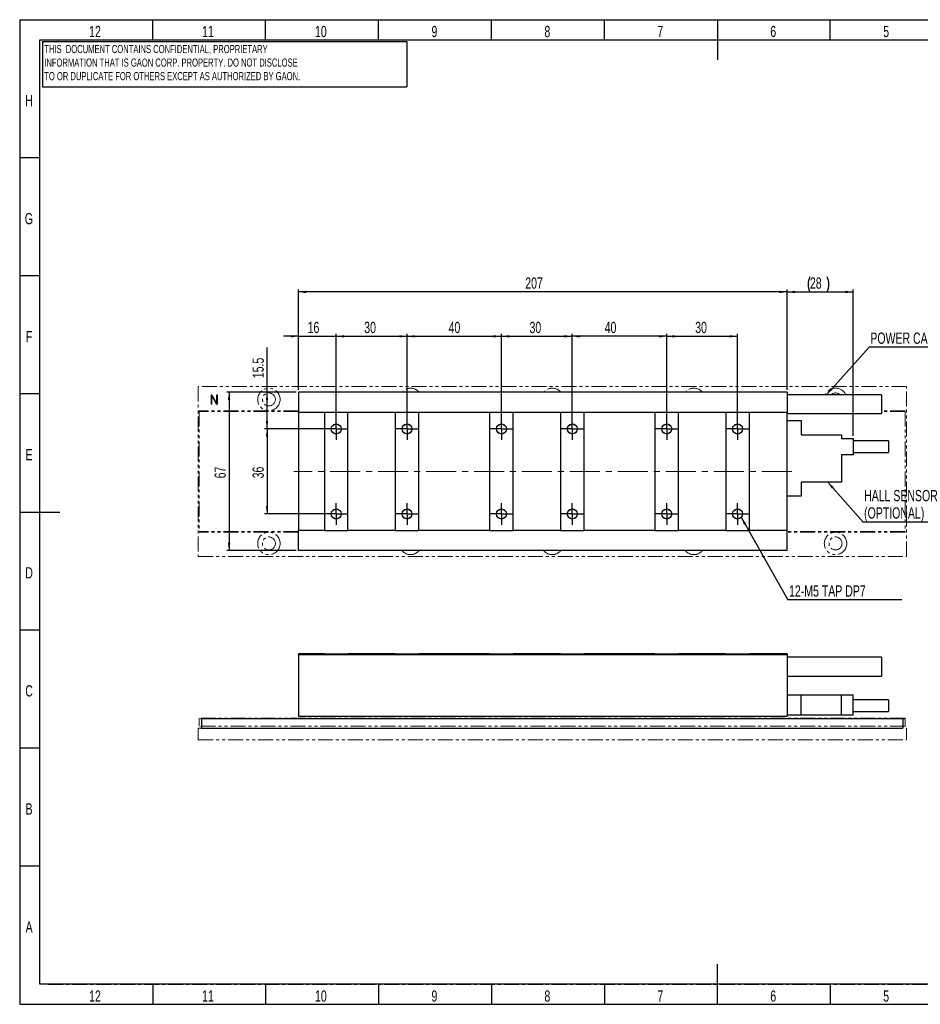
# Model space of a CAD drawing. Header units: millimetres. Extents: x 1 to 593, y 1 to 419.
# Tile 1 of 2: x 1 to 383, y 1 to 419. Entities that reach past the tile are written whole.
import ezdxf

# ---------------------------------------------------------------- set-up
doc = ezdxf.new("R2010")
doc.units = ezdxf.units.MM
for name, pattern in [('CENTER', [10.16, 6.35, -1.27, 1.27, -1.27]), ('CENTERX2', [20.32, 12.7, -2.54, 2.54, -2.54]), ('PHANTOM', [12.7, 6.35, -1.27, 1.27, -1.27, 1.27, -1.27])]:
    doc.linetypes.add(name, pattern=pattern)
for name, color, linetype in [('CENTER_LINE', 1, 'CENTER'), ('DIM', 7, 'Continuous'), ('FORMAT', 7, 'Continuous')]:
    doc.layers.add(name, color=color, linetype=linetype)
doc.styles.add('SLDTEXTSTYLE0', font='TXT', dxfattribs={"width": 0.7})
doc.dimstyles.new('SLDDIMSTYLE0', dxfattribs={"dimtxt": 5.45083, "dimasz": 3.302, "dimexe": 0, "dimexo": 0.0625, "dimgap": 1.362708, "dimtad": 1, "dimrnd": 1e-09, "dimzin": 12, "dimdsep": 46, "dimtxsty": 'SLDTEXTSTYLE0', "dimsah": 1, "dimcen": 0.09, "dimadec": 0, "dimazin": 3, "dimtfac": 1, "dimtofl": 0, "dimtmove": 0, "dimatfit": 3, "dimfxl": 0, "dimfrac": 2, "dimtolj": 1, "dimtzin": 12, "dimarcsym": 0})
doc.dimstyles.new('SLDDIMSTYLE1', dxfattribs={"dimtxt": 5.45083, "dimasz": 3.302, "dimexe": 0, "dimexo": 0.0625, "dimgap": 1.362708, "dimtad": 1, "dimrnd": 1e-09, "dimzin": 12, "dimdsep": 46, "dimtxsty": 'SLDTEXTSTYLE0', "dimsah": 1, "dimcen": 0.09, "dimadec": 0, "dimazin": 3, "dimtfac": 1, "dimtmove": 0, "dimatfit": 0, "dimfxl": 0, "dimfrac": 2, "dimtolj": 1, "dimtzin": 12, "dimarcsym": 0})
doc.dimstyles.new('SLDDIMSTYLE2', dxfattribs={"dimtxt": 0.18, "dimasz": 3.302, "dimexe": 0, "dimexo": 0.0625, "dimgap": 0, "dimtad": 0, "dimtih": 1, "dimtoh": 1, "dimdec": 0, "dimrnd": 1e-09, "dimzin": 0, "dimdsep": 46, "dimtxsty": 'Standard', "dimsah": 1, "dimcen": 0.09, "dimadec": 0, "dimazin": 0, "dimtfac": 3.302, "dimtdec": 0, "dimtofl": 0, "dimtmove": 0, "dimatfit": 3, "dimfxl": 0, "dimfrac": 2, "dimtolj": 1, "dimtzin": 0, "dimarcsym": 0})

# ---------------------------------------------------------------- blocks, each defined once
blk = doc.blocks.new('_D')
at = {"layer": 'DIM'}
for p, q in [((135.55, 246.19), (135.55, 285.4)), ((135.55, 284.4), (165.55, 284.4)), ((165.55, 246.19), (165.55, 285.4))]:
    blk.add_line(p, q, dxfattribs=at)
for points in [[(135.55, 284.4), (138.85, 283.89), (138.85, 284.91)], [(165.55, 284.4), (162.25, 284.91), (162.25, 283.89)]]:
    blk.add_solid(points, dxfattribs=at)
at = {"layer": 'DIM', "insert": (147.43, 290.54), "char_height": 4.762, "attachment_point": 1, "style": 'SLDTEXTSTYLE0'}
blk.add_mtext('30', dxfattribs=at)
blk = doc.blocks.new('_D_1')
at = {"layer": 'DIM'}
for p, q in [((235.55, 246.19), (235.55, 285.4)), ((275.55, 284.4), (235.55, 284.4)), ((275.55, 246.19), (275.55, 285.4))]:
    blk.add_line(p, q, dxfattribs=at)
for points in [[(235.55, 284.4), (238.85, 283.89), (238.85, 284.91)], [(275.55, 284.4), (272.25, 284.91), (272.25, 283.89)]]:
    blk.add_solid(points, dxfattribs=at)
at = {"layer": 'DIM', "insert": (249.27, 290.54), "char_height": 4.762, "attachment_point": 1, "style": 'SLDTEXTSTYLE0'}
blk.add_mtext('40', dxfattribs=at)
blk = doc.blocks.new('_D_2')
at = {"layer": 'DIM'}
for p, q in [((119.55, 261.69), (119.55, 304.19)), ((326.55, 303.19), (119.55, 303.19)), ((326.55, 261.69), (326.55, 304.19))]:
    blk.add_line(p, q, dxfattribs=at)
for points in [[(119.55, 303.19), (122.85, 302.68), (122.85, 303.7)], [(326.55, 303.19), (323.25, 303.7), (323.25, 302.68)]]:
    blk.add_solid(points, dxfattribs=at)
at = {"layer": 'DIM', "insert": (215.63, 309.33), "char_height": 4.762, "attachment_point": 1, "style": 'SLDTEXTSTYLE0'}
blk.add_mtext('207', dxfattribs=at)
blk = doc.blocks.new('_D_3')
at = {"layer": 'DIM'}
for p, q in [((119.55, 284.4), (113.2, 284.4)), ((119.55, 261.69), (119.55, 285.4)), ((119.55, 284.4), (135.55, 284.4)), ((135.55, 246.19), (135.55, 285.4)), ((135.55, 284.4), (141.9, 284.4))]:
    blk.add_line(p, q, dxfattribs=at)
for points in [[(119.55, 284.4), (116.25, 284.91), (116.25, 283.89)], [(135.55, 284.4), (138.85, 283.89), (138.85, 284.91)]]:
    blk.add_solid(points, dxfattribs=at)
at = {"layer": 'DIM', "insert": (123.47, 290.54), "char_height": 4.762, "attachment_point": 1, "style": 'SLDTEXTSTYLE0'}
blk.add_mtext('16', dxfattribs=at)
blk = doc.blocks.new('_D_4')
at = {"layer": 'DIM'}
for p, q in [((165.55, 246.19), (165.55, 285.4)), ((165.55, 284.4), (205.55, 284.4)), ((205.55, 246.19), (205.55, 285.4))]:
    blk.add_line(p, q, dxfattribs=at)
for points in [[(165.55, 284.4), (168.85, 283.89), (168.85, 284.91)], [(205.55, 284.4), (202.25, 284.91), (202.25, 283.89)]]:
    blk.add_solid(points, dxfattribs=at)
at = {"layer": 'DIM', "insert": (183.16, 290.54), "char_height": 4.762, "attachment_point": 1, "style": 'SLDTEXTSTYLE0'}
blk.add_mtext('40', dxfattribs=at)
blk = doc.blocks.new('_D_5')
at = {"layer": 'DIM'}
for p, q in [((205.55, 246.19), (205.55, 285.4)), ((205.55, 284.4), (235.55, 284.4)), ((235.55, 246.19), (235.55, 285.4))]:
    blk.add_line(p, q, dxfattribs=at)
for points in [[(205.55, 284.4), (208.85, 283.89), (208.85, 284.91)], [(235.55, 284.4), (232.25, 284.91), (232.25, 283.89)]]:
    blk.add_solid(points, dxfattribs=at)
at = {"layer": 'DIM', "insert": (217.45, 290.54), "char_height": 4.762, "attachment_point": 1, "style": 'SLDTEXTSTYLE0'}
blk.add_mtext('30', dxfattribs=at)
blk = doc.blocks.new('_D_6')
at = {"layer": 'DIM'}
for p, q in [((275.55, 246.19), (275.55, 285.4)), ((275.55, 284.4), (305.55, 284.4)), ((305.55, 246.19), (305.55, 285.4))]:
    blk.add_line(p, q, dxfattribs=at)
for points in [[(275.55, 284.4), (278.85, 283.89), (278.85, 284.91)], [(305.55, 284.4), (302.25, 284.91), (302.25, 283.89)]]:
    blk.add_solid(points, dxfattribs=at)
at = {"layer": 'DIM', "insert": (287.62, 290.54), "char_height": 4.762, "attachment_point": 1, "style": 'SLDTEXTSTYLE0'}
blk.add_mtext('30', dxfattribs=at)
blk = doc.blocks.new('_D_7')
at = {"layer": 'DIM'}
for p, q in [((134.55, 245.19), (105.26, 245.19)), ((106.26, 245.19), (106.26, 209.19)), ((134.55, 209.19), (105.26, 209.19))]:
    blk.add_line(p, q, dxfattribs=at)
for points in [[(106.26, 245.19), (105.75, 241.89), (106.76, 241.89)], [(106.26, 209.19), (106.76, 212.49), (105.75, 212.49)]]:
    blk.add_solid(points, dxfattribs=at)
at = {"layer": 'DIM', "insert": (100.12, 224.24), "char_height": 4.762, "attachment_point": 1, "rotation": 90, "style": 'SLDTEXTSTYLE0'}
blk.add_mtext('36', dxfattribs=at)
blk = doc.blocks.new('_D_8')
at = {"layer": 'DIM'}
for p, q in [((118.55, 260.69), (89.17, 260.69)), ((90.17, 260.69), (90.17, 193.69)), ((118.55, 193.69), (89.17, 193.69))]:
    blk.add_line(p, q, dxfattribs=at)
for points in [[(90.17, 260.69), (89.67, 257.39), (90.68, 257.39)], [(90.17, 193.69), (90.68, 196.99), (89.67, 196.99)]]:
    blk.add_solid(points, dxfattribs=at)
at = {"layer": 'DIM', "insert": (84.03, 224.24), "char_height": 4.762, "attachment_point": 1, "rotation": 90, "style": 'SLDTEXTSTYLE0'}
blk.add_mtext('67', dxfattribs=at)
blk = doc.blocks.new('_D_9')
at = {"layer": 'DIM'}
for p, q in [((106.26, 260.69), (106.26, 279.71)), ((118.55, 260.69), (105.26, 260.69)), ((106.26, 245.19), (106.26, 260.69)), ((134.55, 245.19), (105.26, 245.19))]:
    blk.add_line(p, q, dxfattribs=at)
for points in [[(106.26, 260.69), (105.75, 257.39), (106.76, 257.39)], [(106.26, 245.19), (106.76, 248.49), (105.75, 248.49)]]:
    blk.add_solid(points, dxfattribs=at)
at = {"layer": 'DIM', "insert": (100.12, 266.67), "char_height": 4.762, "attachment_point": 1, "rotation": 90, "style": 'SLDTEXTSTYLE0'}
blk.add_mtext('15.5', dxfattribs=at)
blk = doc.blocks.new('_D_10')
at = {"layer": 'DIM'}
for p, q in [((326.55, 261.69), (326.55, 304.19)), ((326.55, 303.19), (354.55, 303.19)), ((354.55, 242.19), (354.55, 304.19))]:
    blk.add_line(p, q, dxfattribs=at)
for centre, start, end in [((342.57, 306.37), 153.4349, 206.5651), ((337.15, 306.37), 333.4349, 26.5651)]:
    blk.add_arc(centre, 7.1, start, end, dxfattribs=at)
for points in [[(326.55, 303.19), (329.85, 302.68), (329.85, 303.7)], [(354.55, 303.19), (351.25, 303.7), (351.25, 302.68)]]:
    blk.add_solid(points, dxfattribs=at)
at = {"layer": 'DIM', "insert": (336.22, 309.33), "char_height": 4.762, "attachment_point": 1, "style": 'SLDTEXTSTYLE0'}
blk.add_mtext('28', dxfattribs=at)
blk = doc.blocks.new('SW_NOTE_0')
at = {"layer": 'DIM', "color": 0}
blk.add_line((48.27, 0), (0, 0), dxfattribs=at)
at = {"layer": 'DIM', "color": 0, "insert": (0.5, 6.18), "char_height": 4.7625, "attachment_point": 1, "style": 'SLDTEXTSTYLE0'}
blk.add_mtext('12-M5 TAP DP7', dxfattribs=at)
blk = doc.blocks.new('SW_NOTE_0_1')
at = {"layer": 'DIM', "color": 0}
blk.add_line((65.37, 0), (0, 0), dxfattribs=at)
at = {"layer": 'DIM', "color": 0, "attachment_point": 1, "style": 'SLDTEXTSTYLE0'}
for s, insert, char_height in [('POWER CABLE(', (0.49, 6.24), 4.7625), ('%%c', (48.17, 6.24), 4.762), ('8.0)', (54.2, 6.24), 4.762)]:
    blk.add_mtext(s, dxfattribs=dict(at, insert=insert, char_height=char_height))
blk = doc.blocks.new('SW_NOTE_0_2')
at = {"layer": 'DIM', "color": 0}
blk.add_line((43.2, 0), (0, 0), dxfattribs=at)
at = {"layer": 'DIM', "color": 0, "attachment_point": 1, "style": 'SLDTEXTSTYLE0'}
for s, insert, char_height in [('HALL SENSOR', (0.45, 13.6), 4.7625), ('(OPTIONAL)', (0.45, 6.25), 4.762)]:
    blk.add_mtext(s, dxfattribs=dict(at, insert=insert, char_height=char_height))
blk = doc.blocks.new('SW_CENTERMARKSYMBOL_0')
at = {"layer": 'DIM', "color": 0}
for p, q in [((0, 2.5), (0, 4.6)), ((30, 2.5), (30, 4.6)), ((70, 2.5), (70, 4.6)), ((100, 2.5), (100, 4.6)), ((140, 2.5), (140, 4.6)), ((170, 2.5), (170, 4.6)), ((-2.5, 0), (-4.6, 0)), ((0, 0), (-2.5, 0)), ((0, 0), (0, 2.5)), ((0, 0), (0, -2.5)), ((0, 0), (2.5, 0)), ((2.5, 0), (4.6, 0)), ((27.5, 0), (25.4, 0)), ((30, 0), (27.5, 0)), ((30, 0), (30, 2.5)), ((30, 0), (30, -2.5)), ((30, 0), (32.5, 0)), ((32.5, 0), (34.6, 0)), ((67.5, 0), (65.4, 0)), ((70, 0), (67.5, 0)), ((70, 0), (70, 2.5)), ((70, 0), (70, -2.5)), ((70, 0), (72.5, 0)), ((72.5, 0), (74.6, 0)), ((97.5, 0), (95.4, 0)), ((100, 0), (97.5, 0)), ((100, 0), (100, 2.5)), ((100, 0), (100, -2.5)), ((100, 0), (102.5, 0)), ((102.5, 0), (104.6, 0)), ((137.5, 0), (135.4, 0)), ((140, 0), (137.5, 0)), ((140, 0), (140, 2.5)), ((140, 0), (140, -2.5)), ((140, 0), (142.5, 0)), ((142.5, 0), (144.6, 0)), ((167.5, 0), (165.4, 0)), ((170, 0), (167.5, 0)), ((170, 0), (170, 2.5)), ((170, 0), (170, -2.5)), ((170, 0), (172.5, 0)), ((172.5, 0), (174.6, 0)), ((0, -2.5), (0, -4.6)), ((30, -2.5), (30, -4.6)), ((70, -2.5), (70, -4.6)), ((100, -2.5), (100, -4.6)), ((140, -2.5), (140, -4.6)), ((170, -2.5), (170, -4.6)), ((0, -33.5), (0, -31.4)), ((30, -33.5), (30, -31.4)), ((70, -33.5), (70, -31.4)), ((100, -33.5), (100, -31.4)), ((140, -33.5), (140, -31.4)), ((170, -33.5), (170, -31.4)), ((-2.5, -36), (-4.6, -36)), ((0, -36), (-2.5, -36)), ((0, -36), (0, -33.5)), ((0, -36), (0, -38.5)), ((0, -36), (2.5, -36)), ((2.5, -36), (4.6, -36)), ((27.5, -36), (25.4, -36)), ((30, -36), (27.5, -36)), ((30, -36), (30, -33.5)), ((30, -36), (30, -38.5)), ((30, -36), (32.5, -36)), ((32.5, -36), (34.6, -36)), ((67.5, -36), (65.4, -36)), ((70, -36), (67.5, -36)), ((70, -36), (70, -33.5)), ((70, -36), (70, -38.5)), ((70, -36), (72.5, -36)), ((72.5, -36), (74.6, -36)), ((97.5, -36), (95.4, -36)), ((100, -36), (97.5, -36)), ((100, -36), (100, -33.5)), ((100, -36), (100, -38.5)), ((100, -36), (102.5, -36)), ((102.5, -36), (104.6, -36)), ((137.5, -36), (135.4, -36)), ((140, -36), (137.5, -36)), ((140, -36), (140, -33.5)), ((140, -36), (140, -38.5)), ((140, -36), (142.5, -36)), ((142.5, -36), (144.6, -36)), ((167.5, -36), (165.4, -36)), ((170, -36), (167.5, -36)), ((170, -36), (170, -33.5)), ((170, -36), (170, -38.5)), ((170, -36), (172.5, -36)), ((172.5, -36), (174.6, -36)), ((0, -38.5), (0, -40.6)), ((30, -38.5), (30, -40.6)), ((70, -38.5), (70, -40.6)), ((100, -38.5), (100, -40.6)), ((140, -38.5), (140, -40.6)), ((170, -38.5), (170, -40.6))]:
    blk.add_line(p, q, dxfattribs=at)

msp = doc.modelspace()

# ---------------------------------------------------------------- linework, layer by layer
at = {"color": 7, "linetype": 'Continuous', "lineweight": 25}
for p, q in [((57.833, 410), (57.833, 418.5)), ((105.667, 410), (105.667, 418.5)), ((153.5, 410), (153.5, 418.5)), ((201.333, 410), (201.333, 418.5)), ((249.167, 410), (249.167, 418.5)), ((297, 418.501), (297, 401.499)), ((344.833, 410), (344.833, 418.5)), ((10, 10), (10, 410)), ((10, 410), (584, 410)), ((10, 360), (1.5, 360)), ((10, 310), (1.5, 310)), ((10, 260), (1.5, 260)), ((326.553, 260.69), (119.553, 260.69)), ((119.553, 260.69), (119.553, 252.19)), ((326.553, 260.69), (326.553, 252.19)), ((366.553, 259.69), (326.553, 259.69)), ((366.553, 259.69), (366.553, 251.69)), ((130.553, 252.19), (119.553, 252.19)), ((119.553, 252.19), (119.553, 202.19)), ((130.553, 252.19), (130.553, 202.19)), ((140.553, 252.19), (130.553, 252.19)), ((140.553, 202.19), (140.553, 252.19)), ((160.553, 252.19), (140.553, 252.19)), ((160.553, 252.19), (160.553, 202.19)), ((170.553, 252.19), (160.553, 252.19)), ((200.553, 252.19), (170.553, 252.19)), ((170.553, 202.19), (170.553, 252.19)), ((200.553, 252.19), (200.553, 202.19)), ((210.553, 252.19), (200.553, 252.19)), ((210.553, 202.19), (210.553, 252.19)), ((230.553, 252.19), (210.553, 252.19)), ((230.553, 252.19), (230.553, 202.19)), ((240.553, 252.19), (230.553, 252.19)), ((240.553, 202.19), (240.553, 252.19)), ((270.553, 252.19), (240.553, 252.19)), ((270.553, 252.19), (270.553, 202.19)), ((280.553, 252.19), (270.553, 252.19)), ((280.553, 202.19), (280.553, 252.19)), ((300.553, 252.19), (280.553, 252.19)), ((300.553, 252.19), (300.553, 202.19)), ((310.553, 252.19), (300.553, 252.19)), ((310.553, 202.19), (310.553, 252.19)), ((326.553, 252.19), (310.553, 252.19)), ((326.553, 202.19), (326.553, 252.19)), ((326.553, 251.69), (366.553, 251.69)), ((326.553, 248.69), (332.553, 248.69)), ((332.553, 248.69), (332.553, 242.69)), ((332.553, 242.69), (349.553, 242.69)), ((349.553, 242.69), (349.553, 241.19)), ((349.553, 241.19), (354.553, 241.19)), ((354.553, 241.19), (354.553, 234.19)), ((369.553, 240.14), (354.553, 240.14)), ((369.553, 240.14), (369.553, 235.24)), ((354.553, 234.19), (349.553, 234.19)), ((349.553, 234.19), (349.553, 222.69)), ((354.553, 235.24), (369.553, 235.24)), ((349.553, 222.69), (332.553, 222.69)), ((332.553, 222.69), (332.553, 216.69)), ((332.553, 216.69), (326.553, 216.69)), ((1.499, 210), (18.501, 210)), ((130.553, 202.19), (119.553, 202.19)), ((119.553, 193.69), (119.553, 202.19)), ((130.553, 202.19), (140.553, 202.19)), ((160.553, 202.19), (140.553, 202.19)), ((160.553, 202.19), (170.553, 202.19)), ((200.553, 202.19), (170.553, 202.19)), ((200.553, 202.19), (210.553, 202.19)), ((230.553, 202.19), (210.553, 202.19)), ((230.553, 202.19), (240.553, 202.19)), ((270.553, 202.19), (240.553, 202.19)), ((270.553, 202.19), (280.553, 202.19)), ((300.553, 202.19), (280.553, 202.19)), ((300.553, 202.19), (310.553, 202.19)), ((326.553, 202.19), (310.553, 202.19)), ((326.553, 193.69), (326.553, 202.19)), ((326.553, 193.69), (119.553, 193.69)), ((10, 160), (1.5, 160)), ((130.553, 149.986), (119.553, 149.986)), ((119.553, 149.986), (119.553, 149.486)), ((119.553, 149.486), (119.553, 123.486)), ((326.553, 149.486), (119.553, 149.486)), ((130.553, 149.986), (130.553, 149.986)), ((130.553, 149.986), (140.553, 149.986)), ((140.553, 149.986), (140.553, 149.986)), ((160.553, 149.986), (140.553, 149.986)), ((160.553, 149.986), (170.553, 149.986)), ((160.553, 149.986), (160.553, 149.986)), ((170.553, 149.986), (170.553, 149.986)), ((200.553, 149.986), (170.553, 149.986)), ((200.553, 149.986), (200.553, 149.986)), ((200.553, 149.986), (210.553, 149.986)), ((210.553, 149.986), (210.553, 149.986)), ((230.553, 149.986), (210.553, 149.986)), ((230.553, 149.986), (230.553, 149.986)), ((230.553, 149.986), (240.553, 149.986)), ((240.553, 149.986), (240.553, 149.986)), ((270.553, 149.986), (240.553, 149.986)), ((270.553, 149.986), (270.553, 149.986)), ((270.553, 149.986), (280.553, 149.986)), ((280.553, 149.986), (280.553, 149.986)), ((300.553, 149.986), (280.553, 149.986)), ((300.553, 149.986), (300.553, 149.986)), ((300.553, 149.986), (310.553, 149.986)), ((310.553, 149.986), (310.553, 149.986)), ((326.553, 149.986), (310.553, 149.986)), ((326.553, 149.986), (326.553, 149.486)), ((326.553, 149.486), (326.553, 123.486)), ((366.553, 148.486), (326.553, 148.486)), ((366.553, 148.486), (366.553, 140.486)), ((326.553, 140.486), (366.553, 140.486)), ((332.553, 132.486), (326.553, 132.486)), ((332.553, 123.986), (332.553, 132.486)), ((349.553, 132.486), (332.553, 132.486)), ((349.553, 123.986), (349.553, 132.486)), ((354.553, 132.486), (349.553, 132.486)), ((354.553, 123.986), (354.553, 132.486)), ((369.553, 130.436), (354.553, 130.436)), ((369.553, 130.436), (369.553, 127.986)), ((354.553, 125.536), (369.553, 125.536)), ((369.553, 127.986), (369.553, 125.536)), ((78.553, 122.486), (78.553, 118.486)), ((78.553, 122.486), (375.553, 122.486)), ((119.553, 123.486), (326.553, 123.486)), ((332.553, 123.986), (326.553, 123.986)), ((349.553, 123.986), (332.553, 123.986)), ((354.553, 123.986), (349.553, 123.986)), ((375.553, 122.486), (375.553, 118.486)), ((78.553, 118.486), (375.553, 118.486)), ((10, 110), (1.5, 110)), ((10, 60), (1.5, 60)), ((297, 1.499), (297, 18.501)), ((584, 10), (10, 10)), ((57.833, 10), (57.833, 1.5)), ((105.667, 10), (105.667, 1.5)), ((153.5, 10), (153.5, 1.5)), ((201.333, 10), (201.333, 1.5)), ((249.167, 10), (249.167, 1.5)), ((344.833, 10), (344.833, 1.5))]:
    msp.add_line(p, q, dxfattribs=at)
at = {"color": 7, "linetype": 'PHANTOM', "lineweight": 18}
for p, q in [((77.053, 263.19), (77.053, 191.19)), ((377.053, 263.19), (77.053, 263.19)), ((377.053, 191.19), (377.053, 263.19)), ((82.547, 259.384), (82.547, 255.778)), ((82.892, 255.764), (82.892, 258.998)), ((82.892, 258.998), (84.621, 256.086)), ((83.139, 259.222), (82.956, 259.482)), ((84.917, 256.18), (83.139, 259.222)), ((84.917, 259.451), (84.917, 256.18)), ((85.263, 255.805), (85.263, 259.451)), ((326.553, 260.69), (119.553, 260.69)), ((119.553, 260.69), (119.553, 252.19)), ((326.553, 260.69), (326.553, 252.19)), ((366.553, 259.69), (326.553, 259.69)), ((366.553, 259.69), (366.553, 251.69)), ((84.621, 256.086), (84.915, 255.66)), ((119.553, 252.89), (77.553, 252.89)), ((77.553, 252.89), (77.553, 252.59)), ((77.553, 252.59), (77.553, 201.79)), ((119.553, 252.59), (77.553, 252.59)), ((130.553, 252.19), (119.553, 252.19)), ((119.553, 252.19), (119.553, 202.19)), ((130.553, 252.19), (130.553, 202.19)), ((140.553, 252.19), (130.553, 252.19)), ((160.553, 252.19), (140.553, 252.19)), ((140.553, 202.19), (140.553, 252.19)), ((160.553, 252.19), (160.553, 202.19)), ((170.553, 252.19), (160.553, 252.19)), ((170.553, 202.19), (170.553, 252.19)), ((200.553, 252.19), (170.553, 252.19)), ((200.553, 252.19), (200.553, 202.19)), ((210.553, 252.19), (200.553, 252.19)), ((210.553, 202.19), (210.553, 252.19)), ((230.553, 252.19), (210.553, 252.19)), ((230.553, 252.19), (230.553, 202.19)), ((240.553, 252.19), (230.553, 252.19)), ((240.553, 202.19), (240.553, 252.19)), ((270.553, 252.19), (240.553, 252.19)), ((270.553, 252.19), (270.553, 202.19)), ((280.553, 252.19), (270.553, 252.19)), ((300.553, 252.19), (280.553, 252.19)), ((280.553, 202.19), (280.553, 252.19)), ((300.553, 252.19), (300.553, 202.19)), ((310.553, 252.19), (300.553, 252.19)), ((310.553, 202.19), (310.553, 252.19)), ((326.553, 252.19), (310.553, 252.19)), ((326.553, 202.19), (326.553, 252.19)), ((326.553, 251.69), (366.553, 251.69)), ((376.553, 252.89), (366.553, 252.89)), ((376.553, 252.59), (366.553, 252.59)), ((376.553, 252.89), (376.553, 252.59)), ((376.553, 252.59), (376.553, 201.79)), ((326.553, 248.69), (332.553, 248.69)), ((332.553, 248.69), (332.553, 242.69)), ((332.553, 242.69), (349.553, 242.69)), ((349.553, 242.69), (349.553, 241.19)), ((349.553, 241.19), (354.553, 241.19)), ((354.553, 241.19), (354.553, 234.19)), ((369.553, 240.14), (354.553, 240.14)), ((369.553, 240.14), (369.553, 235.24)), ((354.553, 234.19), (349.553, 234.19)), ((349.553, 234.19), (349.553, 222.69)), ((354.553, 235.24), (369.553, 235.24)), ((349.553, 222.69), (332.553, 222.69)), ((332.553, 222.69), (332.553, 216.69)), ((332.553, 216.69), (326.553, 216.69)), ((77.553, 201.79), (77.553, 201.49)), ((119.553, 201.79), (77.553, 201.79)), ((119.553, 201.49), (77.553, 201.49)), ((130.553, 202.19), (119.553, 202.19)), ((119.553, 193.69), (119.553, 202.19)), ((130.553, 202.19), (140.553, 202.19)), ((160.553, 202.19), (140.553, 202.19)), ((160.553, 202.19), (170.553, 202.19)), ((200.553, 202.19), (170.553, 202.19)), ((200.553, 202.19), (210.553, 202.19)), ((230.553, 202.19), (210.553, 202.19)), ((230.553, 202.19), (240.553, 202.19)), ((270.553, 202.19), (240.553, 202.19)), ((270.553, 202.19), (280.553, 202.19)), ((300.553, 202.19), (280.553, 202.19)), ((300.553, 202.19), (310.553, 202.19)), ((326.553, 202.19), (310.553, 202.19)), ((326.553, 193.69), (326.553, 202.19)), ((376.553, 201.79), (326.553, 201.79)), ((376.553, 201.49), (326.553, 201.49)), ((376.553, 201.79), (376.553, 201.49)), ((326.553, 193.69), (119.553, 193.69)), ((77.053, 191.19), (377.053, 191.19)), ((130.553, 149.986), (119.553, 149.986)), ((119.553, 149.986), (119.553, 149.486)), ((326.553, 149.486), (119.553, 149.486)), ((119.553, 149.486), (119.553, 123.486)), ((130.553, 149.986), (130.553, 149.986)), ((130.553, 149.986), (140.553, 149.986)), ((140.553, 149.986), (140.553, 149.986)), ((160.553, 149.986), (140.553, 149.986)), ((160.553, 149.986), (170.553, 149.986)), ((160.553, 149.986), (160.553, 149.986)), ((200.553, 149.986), (170.553, 149.986)), ((170.553, 149.986), (170.553, 149.986)), ((200.553, 149.986), (200.553, 149.986)), ((200.553, 149.986), (210.553, 149.986)), ((230.553, 149.986), (210.553, 149.986)), ((210.553, 149.986), (210.553, 149.986)), ((230.553, 149.986), (230.553, 149.986)), ((230.553, 149.986), (240.553, 149.986)), ((270.553, 149.986), (240.553, 149.986)), ((240.553, 149.986), (240.553, 149.986)), ((270.553, 149.986), (280.553, 149.986)), ((270.553, 149.986), (270.553, 149.986)), ((300.553, 149.986), (280.553, 149.986)), ((280.553, 149.986), (280.553, 149.986)), ((300.553, 149.986), (300.553, 149.986)), ((300.553, 149.986), (310.553, 149.986)), ((310.553, 149.986), (310.553, 149.986)), ((326.553, 149.986), (310.553, 149.986)), ((326.553, 149.986), (326.553, 149.486)), ((326.553, 149.486), (326.553, 123.486)), ((366.553, 148.486), (326.553, 148.486)), ((366.553, 148.486), (366.553, 140.486)), ((326.553, 140.486), (366.553, 140.486)), ((332.553, 132.486), (326.553, 132.486)), ((332.553, 123.986), (332.553, 132.486)), ((349.553, 132.486), (332.553, 132.486)), ((349.553, 123.986), (349.553, 132.486)), ((354.553, 132.486), (349.553, 132.486)), ((354.553, 123.986), (354.553, 132.486)), ((369.553, 130.436), (354.553, 130.436)), ((369.553, 130.436), (369.553, 127.986)), ((354.553, 125.536), (369.553, 125.536)), ((369.553, 127.986), (369.553, 125.536)), ((376.553, 122.686), (77.553, 122.686)), ((77.553, 122.686), (77.553, 122.386)), ((376.553, 122.386), (77.553, 122.386)), ((77.553, 122.386), (77.553, 119.286)), ((119.553, 123.486), (326.553, 123.486)), ((332.553, 123.986), (326.553, 123.986)), ((349.553, 123.986), (332.553, 123.986)), ((354.553, 123.986), (349.553, 123.986)), ((376.553, 122.686), (376.553, 122.386)), ((376.553, 122.386), (376.553, 119.286)), ((77.053, 118.486), (77.053, 113.486)), ((77.053, 118.486), (377.053, 118.486)), ((376.553, 119.286), (77.553, 119.286)), ((78.553, 119.286), (78.553, 118.486)), ((375.553, 119.286), (375.553, 118.486)), ((377.053, 118.486), (377.053, 113.486)), ((77.053, 113.486), (377.053, 113.486))]:
    msp.add_line(p, q, dxfattribs=at)
for centre, radius in [((107.053, 257.69), 4.75), ((107.053, 257.69), 2.75), ((135.553, 245.19), 2.1), ((165.553, 245.19), 2.1), ((205.553, 245.19), 2.1), ((235.553, 245.19), 2.1), ((275.553, 245.19), 2.1), ((305.553, 245.19), 2.1), ((135.553, 209.19), 2.1), ((165.553, 209.19), 2.1), ((205.553, 209.19), 2.1), ((235.553, 209.19), 2.1), ((275.553, 209.19), 2.1), ((305.553, 209.19), 2.1), ((107.053, 196.69), 4.75), ((347.053, 196.69), 4.75), ((107.053, 196.69), 2.75), ((347.053, 196.69), 2.75)]:
    msp.add_circle(centre, radius, dxfattribs=at)
at = {"color": 7, "linetype": 'Continuous', "lineweight": 25}
for centre in [(135.553, 245.19), (165.553, 245.19), (205.553, 245.19), (235.553, 245.19), (275.553, 245.19), (305.553, 245.19), (135.553, 209.19), (165.553, 209.19), (205.553, 209.19), (235.553, 209.19), (275.553, 209.19), (305.553, 209.19)]:
    msp.add_circle(centre, 2.1, dxfattribs=at)
at = {"color": 7, "linetype": 'PHANTOM', "lineweight": 18}
for centre, radius, start, end in [((167.053, 257.69), 4.75, 39.16671, 140.83329), ((227.053, 257.69), 4.75, 39.16671, 140.83329), ((287.053, 257.69), 4.75, 39.16671, 140.83329), ((347.053, 257.69), 4.75, 24.90106, 155.09894), ((347.053, 257.69), 2.75, 46.65824, 133.34176), ((167.053, 196.69), 4.75, 219.16671, 270), ((167.053, 196.69), 4.75, 270, 320.83329), ((227.053, 196.69), 4.75, 219.16671, 270), ((227.053, 196.69), 4.75, 270, 320.83329), ((287.053, 196.69), 4.75, 219.16671, 270), ((287.053, 196.69), 4.75, 270, 320.83329)]:
    msp.add_arc(centre, radius, start, end, dxfattribs=at)
for points, knots in [([(82.708, 259.592), (82.681, 259.585), (82.628, 259.572), (82.555, 259.499), (82.55, 259.428), (82.547, 259.384)], [0, 0, 0, 0, 0.2810917, 0.5607013, 1, 1, 1, 1]), ([(82.956, 259.482), (82.94, 259.503), (82.907, 259.546), (82.821, 259.595), (82.751, 259.593), (82.708, 259.592)], [0, 0, 0, 0, 0.2805767, 0.5611951, 1, 1, 1, 1]), ([(84.966, 259.561), (84.95, 259.543), (84.921, 259.512), (84.918, 259.47), (84.917, 259.451)], [0, 0, 0, 0, 0.5587208, 1, 1, 1, 1]), ([(85.087, 259.592), (85.063, 259.591), (85.021, 259.588), (84.983, 259.569), (84.966, 259.561)], [0, 0, 0, 0, 0.5593419, 1, 1, 1, 1]), ([(85.208, 259.555), (85.187, 259.567), (85.149, 259.589), (85.106, 259.591), (85.087, 259.592)], [0, 0, 0, 0, 0.5579699, 1, 1, 1, 1]), ([(85.263, 259.451), (85.26, 259.475), (85.255, 259.517), (85.222, 259.544), (85.208, 259.555)], [0, 0, 0, 0, 0.55890262, 1, 1, 1, 1]), ([(82.547, 255.778), (82.549, 255.75), (82.552, 255.7), (82.583, 255.661), (82.596, 255.643)], [0, 0, 0, 0, 0.5599978, 1, 1, 1, 1]), ([(82.596, 255.643), (82.616, 255.628), (82.652, 255.6), (82.697, 255.594), (82.716, 255.592)], [0, 0, 0, 0, 0.5590881, 1, 1, 1, 1]), ([(82.716, 255.592), (82.74, 255.593), (82.783, 255.595), (82.821, 255.615), (82.838, 255.623)], [0, 0, 0, 0, 0.5593131, 1, 1, 1, 1]), ([(82.838, 255.623), (82.856, 255.647), (82.888, 255.688), (82.891, 255.741), (82.892, 255.764)], [0, 0, 0, 0, 0.5589088, 1, 1, 1, 1]), ([(84.915, 255.66), (84.929, 255.643), (84.957, 255.609), (85.032, 255.582), (85.087, 255.588), (85.121, 255.592)], [0, 0, 0, 0, 0.2798111, 0.560678, 1, 1, 1, 1]), ([(85.121, 255.592), (85.146, 255.6), (85.195, 255.618), (85.255, 255.696), (85.26, 255.764), (85.263, 255.805)], [0, 0, 0, 0, 0.2805448, 0.5604064, 1, 1, 1, 1])]:
    msp.add_open_spline(points, degree=3, knots=knots, dxfattribs=at)
at = {"layer": 'CENTER_LINE'}
for p, q in [((13.577, 410), (583.884, 410)), ((13.577, 10), (583.884, 10))]:
    msp.add_line(p, q, dxfattribs=at)
at = {"layer": 'DIM'}
for p, q in [((11.158, 409.296), (165.544, 409.296)), ((11.158, 409.296), (11.158, 390.12)), ((165.544, 409.296), (165.544, 390.12)), ((11.158, 390.12), (165.544, 390.12))]:
    msp.add_line(p, q, dxfattribs=at)
at = {"layer": 'DIM', "linetype": 'CENTERX2', "lineweight": 18}
msp.add_line((328.553, 227.19), (117.553, 227.19), dxfattribs=at)
at = {"layer": 'FORMAT'}
for p, q in [((1.5, 418.5), (591.5, 418.5)), ((1.5, 418.5), (1.5, 1.5)), ((1.5, 1.5), (591.5, 1.5))]:
    msp.add_line(p, q, dxfattribs=at)

# ---------------------------------------------------------------- block references
at = {"layer": 'DIM'}
for name, p in [('SW_NOTE_0_1', (361.317, 279.755)), ('SW_CENTERMARKSYMBOL_0', (135.553, 245.19)), ('SW_NOTE_0_2', (358.704, 205.728)), ('SW_NOTE_0', (326.875, 172.747))]:
    msp.add_blockref(name, p, dxfattribs=at)

# ---------------------------------------------------------------- texts
at = {"color": 7, "linetype": 'Continuous', "lineweight": 0, "attachment_point": 2, "style": 'SLDTEXTSTYLE0'}
for s, insert, char_height in [('12', (33.4, 415.879), 4.7625), ('11', (81.233, 415.879), 4.7625), ('10', (129.066, 415.879), 4.7625), ('9', (177.158, 415.879), 4.762), ('8', (224.991, 415.879), 4.762), ('7', (272.825, 415.879), 4.762), ('6', (320.658, 415.879), 4.762), ('5', (368.491, 415.879), 4.762), ('H', (5.44, 386.629), 4.762), ('G', (5.391, 336.629), 4.762), ('F', (5.495, 286.629), 4.762), ('E', (5.477, 236.629), 4.762), ('D', (5.466, 186.629), 4.762), ('C', (5.479, 136.629), 4.762), ('B', (5.463, 86.629), 4.762), ('A', (5.485, 36.629), 4.762), ('12', (33.4, 7.379), 4.7625), ('11', (81.233, 7.379), 4.7625), ('10', (129.066, 7.379), 4.7625), ('9', (177.158, 7.379), 4.762), ('8', (224.991, 7.379), 4.762), ('7', (272.825, 7.379), 4.762), ('6', (320.658, 7.379), 4.762), ('5', (368.491, 7.379), 4.762)]:
    msp.add_mtext(s, dxfattribs=dict(at, insert=insert, char_height=char_height))
at = {"layer": 'DIM', "insert": (11.906, 407.791), "char_height": 3.439583, "attachment_point": 1, "style": 'SLDTEXTSTYLE0'}
msp.add_mtext('THIS  DOCUMENT CONTAINS CONFIDENTIAL, PROPRIETARY ^JINFORMATION THAT IS GAON CORP. PROPERTY. DO NOT DISCLOSE ^JTO OR DUPLICATE FOR OTHERS EXCEPT AS AUTHORIZED BY GAON.', dxfattribs=at)

# ---------------------------------------------------------------- dimensions: what is measured, and where the dimension line sits
at = {"layer": 'DIM'}
for base, p1, p2, dimstyle, picture, middle in [((119.553, 303.19), (326.553, 260.69), (119.553, 260.69), 'SLDDIMSTYLE0', '_D_2', (221.089, 303.19)), ((135.553, 284.397), (119.553, 260.69), (135.553, 245.19), 'SLDDIMSTYLE1', '_D_3', (127.116, 284.397)), ((165.553, 284.397), (135.553, 245.19), (165.553, 245.19), 'SLDDIMSTYLE0', '_D', (151.074, 284.397)), ((205.553, 284.397), (165.553, 245.19), (205.553, 245.19), 'SLDDIMSTYLE0', '_D_4', (186.807, 284.397)), ((235.553, 284.397), (205.553, 245.19), (235.553, 245.19), 'SLDDIMSTYLE0', '_D_5', (221.089, 284.397)), ((235.553, 284.397), (275.553, 245.19), (235.553, 245.19), 'SLDDIMSTYLE0', '_D_1', (252.915, 284.397)), ((305.553, 284.397), (275.553, 245.19), (305.553, 245.19), 'SLDDIMSTYLE0', '_D_6', (291.266, 284.397))]:
    dim = msp.add_linear_dim(base=base, p1=p1, p2=p2, dimstyle=dimstyle, dxfattribs=at)
    dim.commit()
    dim.dimension.update_dxf_attribs({"geometry": picture, "text_midpoint": middle, "dimtype": 160})
dim = msp.add_linear_dim(base=(354.553, 303.19), p1=(326.553, 260.69), p2=(354.553, 241.19), text='(<>)', dimstyle='SLDDIMSTYLE0', dxfattribs=at)
dim.commit()
dim.dimension.update_dxf_attribs({"geometry": '_D_10', "text_midpoint": (339.863, 303.19), "dimtype": 160})
for base, p1, p2, picture, middle in [((106.256, 260.69), (135.553, 245.19), (119.553, 260.69), '_D_9', (106.256, 273.19)), ((90.174, 193.69), (119.553, 260.69), (119.553, 193.69), '_D_8', (90.174, 227.886)), ((106.256, 209.19), (135.553, 245.19), (135.553, 209.19), '_D_7', (106.256, 227.886))]:
    dim = msp.add_linear_dim(base=base, p1=p1, p2=p2, angle=90, dimstyle='SLDDIMSTYLE0', dxfattribs=at)
    dim.commit()
    dim.dimension.update_dxf_attribs({"geometry": picture, "text_midpoint": middle, "dimtype": 160})

# ---------------------------------------------------------------- leaders
for points in [[(343.202, 259.69), (361.317, 279.755)], [(343.734, 222.69), (358.704, 205.728)], [(307.088, 207.757), (326.875, 172.747)]]:
    msp.add_leader(points, dimstyle='SLDDIMSTYLE2', dxfattribs=at)

doc.saveas('drawing.dxf')
